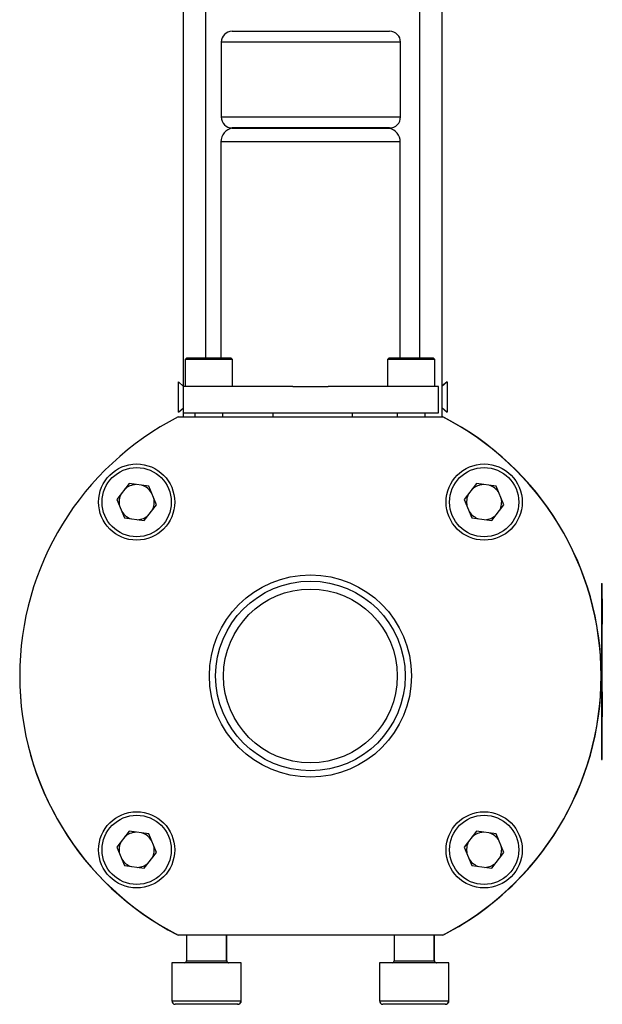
# Model space of a CAD drawing. Header units: inches. Extents: x 6.5 to 32.7, y 2.2 to 20.5.
# Tile 8 of 14: x 21 to 24.3, y 6.8 to 12.4. Entities that reach past the tile are written whole.
import ezdxf

# ---------------------------------------------------------------- set-up
doc = ezdxf.new("R2010")
doc.units = ezdxf.units.IN
doc.header["$MEASUREMENT"] = 0

msp = doc.modelspace()

# ---------------------------------------------------------------- linework, layer by layer
at = {"color": 7, "linetype": 'Continuous', "lineweight": 25}
for p, q in [((21.8888, 10.2811), (21.8888, 13.8182)), ((23.3578, 13.8182), (23.3578, 10.1088)), ((22.165, 12.3011), (23.06, 12.3011)), ((22.1025, 12.2386), (22.1025, 11.8136)), ((23.1225, 11.8136), (23.1225, 12.2386)), ((23.06, 11.7511), (22.165, 11.7511)), ((22.1009, 11.6723), (22.1009, 10.4451)), ((23.1209, 10.4451), (23.1209, 11.6723)), ((21.9075, 10.4451), (21.8975, 10.4351)), ((21.8975, 10.4351), (21.8975, 10.2811)), ((22.0842, 10.4351), (21.8975, 10.4351)), ((21.9075, 10.4451), (22.0803, 10.4451)), ((22.0803, 10.4451), (22.1575, 10.4451)), ((22.1675, 10.4351), (22.0842, 10.4351)), ((22.1675, 10.4351), (22.1575, 10.4451)), ((22.1675, 10.2811), (22.1675, 10.4351)), ((23.0575, 10.4451), (23.0475, 10.4351)), ((23.0475, 10.4351), (23.0475, 10.2811)), ((23.2342, 10.4351), (23.0475, 10.4351)), ((23.0575, 10.4451), (23.2303, 10.4451)), ((23.2303, 10.4451), (23.3075, 10.4451)), ((23.3175, 10.4351), (23.2342, 10.4351)), ((23.3175, 10.4351), (23.3075, 10.4451)), ((23.3175, 10.2811), (23.3175, 10.4351)), ((21.8888, 10.2824), (21.8588, 10.3079)), ((21.8588, 10.1499), (21.8588, 10.3079)), ((23.3878, 10.3081), (23.3578, 10.2826)), ((23.3878, 10.3079), (23.3578, 10.2824)), ((23.3878, 10.3081), (23.3878, 10.3079)), ((23.3878, 10.3079), (23.3878, 10.1359)), ((21.8875, 10.1311), (21.8875, 10.2811)), ((22.5105, 10.2811), (21.8875, 10.2811)), ((22.5105, 10.2811), (22.7112, 10.2811)), ((23.3375, 10.2811), (22.7112, 10.2811)), ((23.3375, 10.1311), (23.3375, 10.2811)), ((21.8588, 10.1359), (21.8875, 10.1602)), ((21.8588, 10.1359), (21.8588, 10.1499)), ((21.8875, 10.1311), (23.3375, 10.1311)), ((21.8888, 10.1088), (21.8888, 10.1311)), ((21.953, 10.1311), (21.953, 10.1088)), ((22.1119, 10.1088), (22.1119, 10.1311)), ((22.3983, 10.1088), (22.3983, 10.1311)), ((22.8483, 10.1088), (22.8483, 10.1311)), ((23.103, 10.1311), (23.103, 10.1088)), ((23.2619, 10.1088), (23.2619, 10.1311)), ((23.3578, 10.1613), (23.3878, 10.1359)), ((21.8574, 10.1088), (23.3622, 10.1088)), ((23.3699, 10.1048), (23.3709, 10.1048)), ((21.5784, 9.7294), (21.5091, 9.6393)), ((21.6911, 9.7144), (21.5784, 9.7294)), ((21.7345, 9.6094), (21.6911, 9.7144)), ((23.5544, 9.7294), (23.4851, 9.6393)), ((23.6671, 9.7144), (23.5544, 9.7294)), ((23.7105, 9.6094), (23.6671, 9.7144)), ((21.5091, 9.6393), (21.5525, 9.5342)), ((23.4851, 9.6393), (23.5285, 9.5342)), ((21.6652, 9.5193), (21.7345, 9.6094)), ((23.6412, 9.5193), (23.7105, 9.6094)), ((21.5525, 9.5342), (21.6652, 9.5193)), ((23.5285, 9.5342), (23.6412, 9.5193)), ((24.2647, 9.1613), (24.2647, 8.1613)), ((24.2647, 9.1613), (24.2697, 9.1613)), ((24.2697, 8.1613), (24.2697, 9.1613)), ((24.2701, 9.0755), (24.2697, 9.0755)), ((24.2701, 9.0755), (24.2701, 8.9316)), ((24.2701, 8.9316), (24.2697, 8.9316)), ((24.2701, 8.6886), (24.2697, 8.6886)), ((24.2701, 8.5463), (24.2701, 8.6886)), ((24.2701, 8.5463), (24.2697, 8.5463)), ((24.2701, 8.5463), (24.2701, 8.404)), ((24.2701, 8.404), (24.2697, 8.404)), ((24.2647, 8.1613), (24.2697, 8.1613)), ((21.5784, 7.7534), (21.5091, 7.6633)), ((21.6911, 7.7384), (21.5784, 7.7534)), ((21.7345, 7.6334), (21.6911, 7.7384)), ((23.5544, 7.7534), (23.4851, 7.6633)), ((23.6671, 7.7384), (23.5544, 7.7534)), ((23.7105, 7.6334), (23.6671, 7.7384)), ((21.5091, 7.6633), (21.5525, 7.5582)), ((21.6652, 7.5433), (21.7345, 7.6334)), ((23.4851, 7.6633), (23.5285, 7.5582)), ((23.6412, 7.5433), (23.7105, 7.6334)), ((21.5525, 7.5582), (21.6652, 7.5433)), ((23.5285, 7.5582), (23.6412, 7.5433)), ((21.8518, 7.1667), (21.8497, 7.1667)), ((23.3622, 7.1639), (21.8574, 7.1639)), ((21.9046, 7.1639), (21.9046, 7.0182)), ((22.1328, 7.0182), (22.1328, 7.1639)), ((22.1339, 7.0182), (22.1339, 7.1639)), ((23.0857, 7.1639), (23.0857, 7.0182)), ((23.3139, 7.0182), (23.3139, 7.1639)), ((23.315, 7.0182), (23.315, 7.1639)), ((23.3699, 7.1667), (23.3678, 7.1667)), ((23.3709, 7.1678), (23.3699, 7.1678)), ((21.8218, 7.0064), (21.8218, 6.7899)), ((22.2155, 7.0064), (21.8218, 7.0064)), ((22.2155, 6.7899), (22.2155, 7.0064)), ((22.2167, 7.0064), (22.2155, 7.0064)), ((22.2167, 6.7899), (22.2167, 7.0064)), ((23.0029, 7.0064), (23.0029, 6.7899)), ((23.3967, 7.0064), (23.0029, 7.0064)), ((23.3967, 6.7899), (23.3967, 7.0064)), ((23.3978, 7.0064), (23.3967, 7.0064)), ((23.3978, 6.7899), (23.3978, 7.0064)), ((22.1959, 6.7702), (21.8415, 6.7702)), ((22.197, 6.7702), (22.1959, 6.7702)), ((23.377, 6.7702), (23.0226, 6.7702)), ((23.3781, 6.7702), (23.377, 6.7702))]:
    msp.add_line(p, q, dxfattribs=at)
at = {"color": 8, "linetype": 'Continuous', "lineweight": 25}
for p, q in [((22.0138, 13.8182), (22.0138, 10.4451)), ((23.2328, 10.4451), (23.2328, 13.8182)), ((23.1225, 12.2386), (22.1025, 12.2386)), ((22.1025, 11.8136), (23.1225, 11.8136)), ((23.1209, 11.6723), (22.1009, 11.6723)), ((21.9046, 7.0182), (22.0187, 7.0182)), ((22.0187, 7.0182), (22.1328, 7.0182)), ((22.1328, 7.0182), (22.1339, 7.0182)), ((23.0857, 7.0182), (23.1998, 7.0182)), ((23.1998, 7.0182), (23.3139, 7.0182)), ((23.3139, 7.0182), (23.315, 7.0182)), ((21.8218, 6.7899), (22.2155, 6.7899)), ((22.2155, 6.7899), (22.2167, 6.7899)), ((23.0029, 6.7899), (23.3967, 6.7899)), ((23.3967, 6.7899), (23.3978, 6.7899))]:
    msp.add_line(p, q, dxfattribs=at)
at = {"color": 7, "linetype": 'Continuous', "lineweight": 25}
for centre, radius in [((21.6215, 9.6246), 0.2165), ((21.6218, 9.6243), 0.1969), ((23.5981, 9.6246), 0.2165), ((23.5978, 9.6243), 0.1969), ((22.6098, 8.6363), 0.5748), ((22.6098, 8.6363), 0.5389), ((22.6098, 8.6363), 0.5389), ((22.6098, 8.6363), 0.4941), ((21.6215, 7.648), 0.2165), ((21.6218, 7.6483), 0.1969), ((23.5981, 7.648), 0.2165), ((23.5978, 7.6483), 0.1969)]:
    msp.add_circle(centre, radius, dxfattribs=at)
for centre, radius, start, end in [((22.165, 12.2386), 0.0625, 90, 180), ((23.06, 12.2386), 0.0625, 0, 90), ((22.165, 11.8136), 0.0625, 180, 270), ((23.06, 11.8136), 0.0625, 270, 0), ((22.1796, 11.6723), 0.0787, 99.883, 180), ((23.0421, 11.6723), 0.0787, 0, 77.5185), ((22.6098, 8.6363), 1.6535, 117.0669, 242.9331), ((22.6098, 8.6363), 1.6535, 297.0669, 62.9331), ((22.6109, 8.6363), 1.6535, 297.3651, 62.6349), ((21.6218, 9.6243), 0.0999, 92.3525, 132.5441), ((21.6218, 9.6243), 0.0999, 32.3525, 72.5441), ((23.5978, 9.6243), 0.0999, 92.3525, 132.5441), ((23.5978, 9.6243), 0.0999, 32.3525, 72.5441), ((21.6218, 9.6243), 0.0999, 152.3525, 192.5441), ((21.6218, 9.6243), 0.0999, 332.3525, 12.5441), ((23.5978, 9.6243), 0.0999, 152.3525, 192.5441), ((23.5978, 9.6243), 0.0999, 332.3525, 12.5441), ((21.6218, 9.6243), 0.0999, 212.3525, 252.5441), ((23.5978, 9.6243), 0.0999, 212.3525, 252.5441), ((21.6218, 9.6243), 0.0999, 272.3525, 312.5441), ((23.5978, 9.6243), 0.0999, 272.3525, 312.5441), ((22.6098, 8.6353), 1.6535, 179.9814, 242.6349), ((21.6218, 7.6483), 0.0999, 92.3525, 132.5441), ((21.6218, 7.6483), 0.0999, 32.3525, 72.5441), ((23.5978, 7.6483), 0.0999, 92.3525, 132.5441), ((23.5978, 7.6483), 0.0999, 32.3525, 72.5441), ((21.6218, 7.6483), 0.0999, 152.3525, 192.5441), ((21.6218, 7.6483), 0.0999, 332.3525, 12.5441), ((23.5978, 7.6483), 0.0999, 152.3525, 192.5441), ((23.5978, 7.6483), 0.0999, 332.3525, 12.5441), ((21.6218, 7.6483), 0.0999, 212.3525, 252.5441), ((21.6218, 7.6483), 0.0999, 272.3525, 312.5441), ((23.5978, 7.6483), 0.0999, 212.3525, 252.5441), ((23.5978, 7.6483), 0.0999, 272.3525, 312.5441), ((22.6098, 8.6353), 1.6535, 297.3651, 315.0262), ((21.8928, 7.0182), 0.0118, 270, 0), ((22.1446, 7.0182), 0.0118, 180, 270), ((22.1457, 7.0182), 0.0118, 180, 270), ((23.0739, 7.0182), 0.0118, 270, 0), ((23.3257, 7.0182), 0.0118, 180, 270), ((23.3268, 7.0182), 0.0118, 180, 270), ((21.8415, 6.7899), 0.0197, 180, 270), ((22.1959, 6.7899), 0.0197, 270, 0), ((22.197, 6.7899), 0.0197, 270, 0), ((23.0226, 6.7899), 0.0197, 180, 270), ((23.377, 6.7899), 0.0197, 270, 0), ((23.3781, 6.7899), 0.0197, 270, 0)]:
    msp.add_arc(centre, radius, start, end, dxfattribs=at)
for points, knots in [([(22.1661, 11.7497), (22.1658, 11.7497), (22.1639, 11.7497), (22.1731, 11.7497), (22.1939, 11.7497), (22.2279, 11.7497), (22.2721, 11.7496), (22.3266, 11.7496), (22.3886, 11.7495), (22.4575, 11.7495), (22.5303, 11.7494), (22.606, 11.7494), (22.6813, 11.7493), (22.7551, 11.7493), (22.8309, 11.7492), (22.8766, 11.7492), (22.9018, 11.7492)], [0, 0, 0, 0, 0.0172547, 0.0903788, 0.1656236, 0.2387477, 0.3139924, 0.3871166, 0.4623613, 0.5354855, 0.6107303, 0.6838545, 0.7590992, 0.8322234, 0.9074682, 1, 1, 1, 1]), ([(22.9018, 11.7492), (22.9199, 11.7491), (22.9568, 11.7491), (22.9998, 11.7491), (23.0331, 11.7491), (23.0528, 11.749), (23.0614, 11.749), (23.0594, 11.749), (23.0591, 11.749)], [0, 0, 0, 0, 0.191574, 0.388703, 0.580276, 0.777406, 0.968979, 1, 1, 1, 1])]:
    msp.add_open_spline(points, degree=3, knots=knots, dxfattribs=at)

doc.saveas('drawing.dxf')
